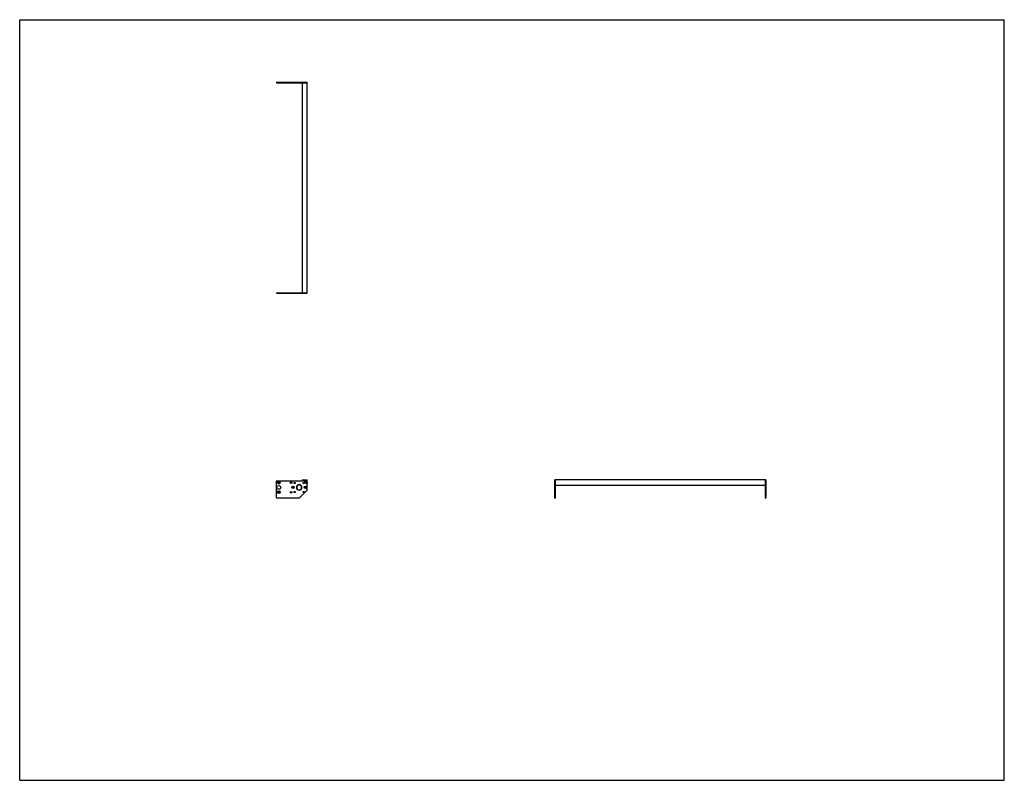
# Model space of a CAD drawing. Header units: inches. Extents: x 0 to 198, y 0 to 153.
import ezdxf

# ---------------------------------------------------------------- set-up
doc = ezdxf.new("R2010")
doc.units = ezdxf.units.IN
doc.header["$LTSCALE"] = 10.89
doc.header["$MEASUREMENT"] = 0
doc.layers.get('0').update_dxf_attribs({"linetype": 'CONTINUOUS'})
for name, color, linetype in [('350539_WW_350539_42_BL3', 7, 'CONTINUOUS'), ('350540_BL0', 7, 'CONTINUOUS'), ('350541_BL4', 7, 'CONTINUOUS'), ('9304XXM_930410M_BL1', 7, 'CONTINUOUS'), ('9304XXM_930410M_BL2', 7, 'CONTINUOUS'), ('9304XXM_930410M_BL5', 7, 'CONTINUOUS'), ('9304XXM_930410M_BL6', 7, 'CONTINUOUS')]:
    doc.layers.add(name, color=color, linetype=linetype)

# ---------------------------------------------------------------- blocks, each defined once
blk = doc.blocks.new('350540_BL0', base_point=(79.66, 77.43))
at = {"layer": '350540_BL0', "color": 7, "linetype": 'CONTINUOUS'}
for p, q in [((51.61, 98.09), (56.83, 98.09)), ((51.61, 98.09), (51.61, 97.97)), ((51.61, 97.97), (57.83, 97.97)), ((56.89, 98.09), (56.89, 97.97)), ((57.07, 98.09), (57.83, 98.09)), ((57.83, 97.97), (57.83, 98.09)), ((51.61, 56.9), (51.61, 60.14)), ((51.74, 60.26), (56.89, 60.26)), ((56.17, 59.47), (56.17, 59.41)), ((56.23, 59.41), (56.23, 59.47)), ((57.04, 60.42), (56.89, 60.26)), ((57.07, 60.43), (57.8, 60.43)), ((57.83, 58.43), (57.83, 60.4)), ((107.59, 56.77), (107.59, 60.43)), ((107.71, 60.43), (107.59, 60.43)), ((107.71, 60.43), (107.71, 56.77)), ((56.17, 58.41), (56.17, 58.34)), ((56.23, 58.34), (56.23, 58.41)), ((56.26, 56.81), (57.8, 58.34)), ((56.17, 56.77), (51.74, 56.77)), ((107.59, 56.77), (107.71, 56.77))]:
    blk.add_line(p, q, dxfattribs=at)
for centre, radius in [((52.09, 59.87), 0.27), ((52.09, 59.87), 0.149), ((54.58, 59.87), 0.164), ((55.3, 59.81), 0.125), ((57.11, 59.81), 0.125), ((52.09, 58.91), 0.375), ((52.09, 57.94), 0.27), ((52.09, 57.94), 0.149), ((54.58, 57.94), 0.164), ((54.95, 58.91), 0.226), ((54.95, 58.91), 0.11), ((55.3, 58), 0.125), ((57.11, 58), 0.125), ((57.45, 58.91), 0.226), ((57.45, 58.91), 0.11)]:
    blk.add_circle(centre, radius, dxfattribs=at)
for centre, radius, start, end in [((51.74, 60.14), 0.125, 90, 180), ((56.2, 58.91), 0.562, 93.0572, 266.9428), ((56.2, 58.91), 0.5, 93.4398, 266.5602), ((56.2, 58.91), 0.562, 273.0572, 86.9428), ((56.2, 58.91), 0.5, 273.4398, 86.5602), ((57.07, 60.4), 0.03, 90, 135), ((57.31, 60.27), 0.181, 118.171, 61.829), ((57.67, 59.87), 0.181, 28.171, 331.829), ((57.8, 60.4), 0.03, 0, 90), ((57.71, 58.43), 0.125, 315, 360), ((51.74, 56.9), 0.125, 180, 270), ((56.17, 56.9), 0.125, 270, 315)]:
    blk.add_arc(centre, radius, start, end, dxfattribs=at)
for points in [[(57.26, 97.98), (57.25, 97.98), (57.24, 97.97), (57.23, 97.97)], [(57.4, 97.97), (57.39, 97.97), (57.38, 97.98), (57.37, 97.98)], [(107.61, 59.92), (107.6, 59.93), (107.6, 59.94), (107.59, 59.95)], [(107.59, 59.78), (107.6, 59.79), (107.6, 59.8), (107.61, 59.81)]]:
    blk.add_open_spline(points, degree=3, dxfattribs=at)
for points, knots in [([(57.37, 97.98), (57.36, 97.98), (57.34, 97.99), (57.31, 97.99), (57.28, 97.99), (57.27, 97.98), (57.26, 97.98)], [0, 0, 0, 0, 0.250022, 0.5, 0.749977, 1, 1, 1, 1]), ([(107.62, 59.87), (107.62, 59.88), (107.61, 59.89), (107.61, 59.91), (107.61, 59.92)], [0, 0, 0, 0, 0.499981, 1, 1, 1, 1]), ([(107.61, 59.81), (107.61, 59.82), (107.61, 59.84), (107.62, 59.86), (107.62, 59.87)], [0, 0, 0, 0, 0.500019, 1, 1, 1, 1])]:
    blk.add_open_spline(points, degree=3, knots=knots, dxfattribs=at)
blk = doc.blocks.new('9304XXM_930410M_BL1', base_point=(57.31, 79.05))
at = {"layer": '9304XXM_930410M_BL1', "color": 7, "linetype": 'CONTINUOUS'}
for p, q in [((57.37, 97.98), (57.26, 97.98)), ((57.26, 60.29), (57.31, 60.32)), ((57.26, 60.24), (57.26, 60.29)), ((57.31, 60.21), (57.26, 60.24)), ((57.31, 60.32), (57.36, 60.29)), ((57.36, 60.24), (57.31, 60.21)), ((57.36, 60.29), (57.36, 60.24))]:
    blk.add_line(p, q, dxfattribs=at)
for radius in [0.157, 0.0568]:
    blk.add_circle((57.31, 60.27), radius, dxfattribs=at)
blk = doc.blocks.new('9304XXM_930410M_BL2', base_point=(82.56, 59.87))
at = {"layer": '9304XXM_930410M_BL2', "color": 7, "linetype": 'CONTINUOUS'}
for p, q in [((57.62, 59.89), (57.67, 59.92)), ((57.62, 59.84), (57.62, 59.89)), ((57.67, 59.81), (57.62, 59.84)), ((57.67, 59.92), (57.72, 59.89)), ((57.72, 59.84), (57.67, 59.81)), ((57.72, 59.89), (57.72, 59.84)), ((107.61, 59.81), (107.61, 59.92))]:
    blk.add_line(p, q, dxfattribs=at)
for radius in [0.157, 0.0568]:
    blk.add_circle((57.67, 59.87), radius, dxfattribs=at)
blk = doc.blocks.new('350539_WW_350539_42_BL3', base_point=(103.39, 99.86))
at = {"layer": '350539_WW_350539_42_BL3', "color": 7, "linetype": 'CONTINUOUS'}
for p, q in [((56.83, 140.33), (56.83, 98.09)), ((56.83, 140.33), (57.83, 140.33)), ((57.83, 98.09), (57.83, 140.33)), ((56.83, 98.09), (57.83, 98.09)), ((56.86, 60.43), (57.07, 60.43)), ((107.71, 59.45), (107.71, 60.43)), ((149.95, 60.43), (107.71, 60.43)), ((149.95, 60.43), (149.95, 59.45)), ((107.71, 59.39), (149.95, 59.39))]:
    blk.add_line(p, q, dxfattribs=at)
for centre, radius, start, end in [((56.86, 60.4), 0.03, 90, 246.0797), ((56.2, 58.91), 1.6, 62.2096, 66.0797)]:
    blk.add_arc(centre, radius, start, end, dxfattribs=at)
blk = doc.blocks.new('350541_BL4', base_point=(100.84, 98.61))
at = {"layer": '350541_BL4', "color": 7, "linetype": 'CONTINUOUS'}
for p, q in [((51.61, 140.45), (51.61, 140.33)), ((51.61, 140.45), (57.83, 140.45)), ((51.61, 140.33), (56.83, 140.33)), ((56.89, 140.45), (56.89, 140.33)), ((57.04, 140.33), (57.83, 140.33)), ((57.83, 140.33), (57.83, 140.45)), ((150.07, 60.43), (149.95, 60.43)), ((149.95, 56.77), (149.95, 60.43)), ((150.07, 60.43), (150.07, 56.77)), ((149.95, 56.77), (150.07, 56.77))]:
    blk.add_line(p, q, dxfattribs=at)
for points in [[(57.23, 140.45), (57.24, 140.44), (57.25, 140.44), (57.26, 140.43)], [(57.37, 140.43), (57.38, 140.44), (57.39, 140.44), (57.4, 140.45)], [(150.07, 59.95), (150.07, 59.94), (150.06, 59.93), (150.06, 59.92)], [(150.06, 59.81), (150.06, 59.8), (150.07, 59.79), (150.07, 59.78)]]:
    blk.add_open_spline(points, degree=3, dxfattribs=at)
for points, knots in [([(57.26, 140.43), (57.27, 140.43), (57.28, 140.43), (57.31, 140.42), (57.34, 140.43), (57.36, 140.43), (57.37, 140.43)], [0, 0, 0, 0, 0.250023, 0.5, 0.749978, 1, 1, 1, 1]), ([(150.06, 59.92), (150.06, 59.91), (150.05, 59.89), (150.05, 59.88), (150.05, 59.87)], [0, 0, 0, 0, 0.500019, 1, 1, 1, 1]), ([(150.05, 59.87), (150.05, 59.86), (150.05, 59.84), (150.06, 59.82), (150.06, 59.81)], [0, 0, 0, 0, 0.499981, 1, 1, 1, 1])]:
    blk.add_open_spline(points, degree=3, knots=knots, dxfattribs=at)
blk = doc.blocks.new('9304XXM_930410M_BL5', base_point=(57.31, 140.43))
at = {"layer": '9304XXM_930410M_BL5', "color": 7, "linetype": 'CONTINUOUS'}
blk.add_line((57.26, 140.43), (57.37, 140.43), dxfattribs=at)
blk = doc.blocks.new('9304XXM_930410M_BL6', base_point=(150.06, 59.87))
at = {"layer": '9304XXM_930410M_BL6', "color": 7, "linetype": 'CONTINUOUS'}
blk.add_line((150.06, 59.92), (150.06, 59.81), dxfattribs=at)

msp = doc.modelspace()

# ---------------------------------------------------------------- linework, layer by layer
at = {"color": 7, "linetype": 'CONTINUOUS'}
for p, q in [((0, 0), (0, 153)), ((0, 153), (198, 153)), ((198, 0), (198, 153)), ((0, 0), (198, 0))]:
    msp.add_line(p, q, dxfattribs=at)

# ---------------------------------------------------------------- block references
at = {"layer": '350539_WW_350539_42_BL3'}
msp.add_blockref('350539_WW_350539_42_BL3', (103.39, 99.86), dxfattribs=at)
at = {"layer": '350540_BL0'}
msp.add_blockref('350540_BL0', (79.66, 77.43), dxfattribs=at)
at = {"layer": '350541_BL4'}
msp.add_blockref('350541_BL4', (100.84, 98.61), dxfattribs=at)
at = {"layer": '9304XXM_930410M_BL1'}
msp.add_blockref('9304XXM_930410M_BL1', (57.31, 79.05), dxfattribs=at)
at = {"layer": '9304XXM_930410M_BL2'}
msp.add_blockref('9304XXM_930410M_BL2', (82.56, 59.87), dxfattribs=at)
at = {"layer": '9304XXM_930410M_BL5'}
msp.add_blockref('9304XXM_930410M_BL5', (57.31, 140.43), dxfattribs=at)
at = {"layer": '9304XXM_930410M_BL6'}
msp.add_blockref('9304XXM_930410M_BL6', (150.06, 59.87), dxfattribs=at)

doc.saveas('drawing.dxf')
